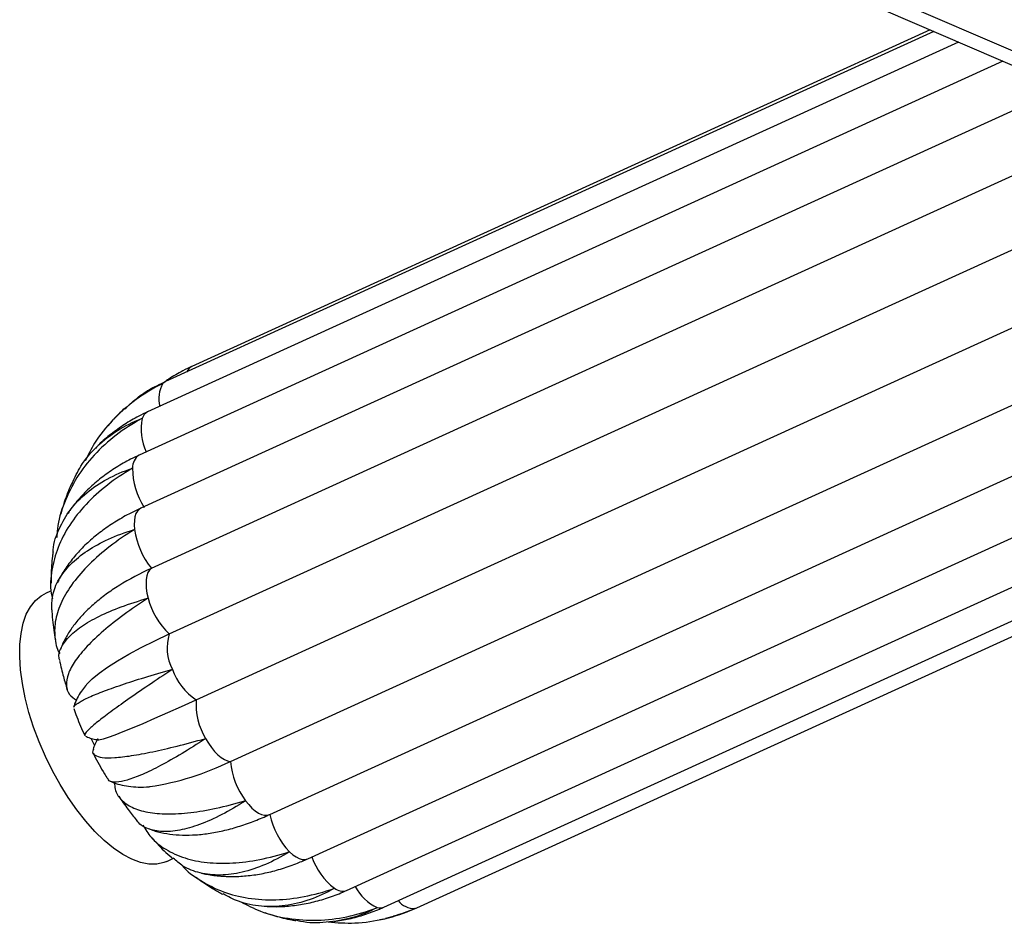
# Paper-space layout '_Dimétrica' of a CAD drawing. Header units: millimetres. Extents: x -334 to 334, y -315 to 1491.
# Tile 1 of 7: x -334 to -133, y -184 to 0. Entities that reach past the tile are written whole.
import ezdxf

# ---------------------------------------------------------------- set-up
doc = ezdxf.new("R2010")
doc.units = ezdxf.units.MM

psp = doc.layouts.new('_Dimétrica')

# ---------------------------------------------------------------- linework, layer by layer
at = {"color": 7, "linetype": 'Continuous', "lineweight": 25}
for p, q in [((-249.23, 42.13), (-101.78, -21.36)), ((-239.8, 41.04), (-92.35, -22.45)), ((-146.92, -1.92), (-303.75, -73.42)), ((-147.67, -1.6), (-298.38, -70.31)), ((-141.85, -4.1), (-307.41, -79.59)), ((-132.8, -8), (-309.13, -88.39)), ((-130.55, -17.98), (-308.77, -99.24)), ((-306.61, -111.52), (-128.39, -30.27)), ((-302.99, -124.92), (-124.77, -43.66)), ((-297.5, -138.36), (-119.28, -57.1)), ((-290.49, -150.93), (-112.27, -69.67)), ((-314.69, -81.51), (-315.53, -82.42)), ((-282.47, -161.77), (-104.25, -80.51)), ((-317.81, -86.78), (-318.07, -87.06)), ((-274.73, -170.82), (-96.51, -89.56)), ((-266.78, -177.26), (-88.56, -96.01)), ((-259.19, -180.68), (-80.97, -99.43)), ((-252.48, -180.84), (-74.26, -99.59)), ((-325.54, -113.94), (-325.85, -114.51)), ((-327.06, -116.14), (-328.38, -116.75)), ((-318.26, -147.59), (-318.91, -146.25)), ((-303.49, -171.34), (-302.25, -170.78)), ((-254.98, -181.85), (-252.48, -180.84)), ((-258.75, -182.95), (-257.23, -182.55))]:
    psp.add_line(p, q, dxfattribs=at)
at = {"color": 8, "linetype": 'Continuous', "lineweight": 25}
psp.add_line((-252.78, -180.95), (-252.48, -180.84), dxfattribs=at)
at = {"color": 8, "linetype": 'Continuous', "lineweight": 25, "flags": 128}
for points in [[(-303.75, -73.42), (-303.85, -73.47), (-304.28, -73.8)], [(-308.77, -99.24), (-309.09, -99.43), (-309.47, -99.83), (-309.78, -100.35), (-309.99, -101.01), (-310.11, -101.78), (-310.14, -102.64), (-310.07, -103.59)], [(-278.45, -169.38), (-277.78, -169.97), (-277.11, -170.44), (-276.47, -170.76), (-275.86, -170.94), (-275.29, -170.96), (-274.77, -170.84), (-274.73, -170.82)]]:
    psp.add_lwpolyline(points, dxfattribs=at)
at = {"color": 7, "linetype": 'Continuous', "lineweight": 25, "flags": 128}
for points in [[(-306.61, -111.52), (-307.01, -111.89), (-307.33, -112.4), (-307.56, -113.03), (-307.69, -113.78), (-307.73, -114.63), (-307.68, -115.56), (-307.53, -116.56), (-307.29, -117.6)], [(-303.49, -171.34), (-304.07, -171.57), (-305.55, -171.89), (-307.14, -171.88), (-308.84, -171.54), (-310.62, -170.88), (-312.47, -169.9), (-314.35, -168.63), (-316.26, -167.06), (-318.16, -165.23), (-320.03, -163.14), (-321.85, -160.83), (-323.61, -158.33), (-325.28, -155.66), (-326.83, -152.85), (-328.26, -149.94), (-329.55, -146.96), (-330.67, -143.94), (-331.62, -140.93), (-332.39, -137.95), (-332.97, -135.04), (-333.34, -132.24), (-333.51, -129.58), (-333.48, -127.09), (-333.24, -124.8), (-332.8, -122.73), (-332.16, -120.91), (-331.32, -119.36), (-330.31, -118.11), (-329.13, -117.15), (-328.38, -116.75)], [(-319.86, -135.26), (-319.79, -135.17), (-318.69, -134.08), (-317.28, -132.92), (-315.56, -131.69), (-313.55, -130.4), (-311.26, -129.07), (-308.73, -127.7), (-305.96, -126.31), (-302.99, -124.92)], [(-317.49, -146.53), (-317.12, -146.49), (-316.4, -146.31), (-315.37, -145.97), (-314.03, -145.48), (-312.4, -144.84), (-310.49, -144.07), (-308.33, -143.16), (-305.92, -142.12), (-303.3, -140.97), (-300.48, -139.71), (-297.5, -138.36)], [(-295.57, -146.26), (-294.99, -147.21), (-294.37, -148.09), (-293.73, -148.88), (-293.06, -149.56), (-292.39, -150.11), (-291.73, -150.53), (-291.09, -150.8), (-290.49, -150.93)], [(-287.42, -158.95), (-286.77, -159.76), (-286.11, -160.45), (-285.44, -161.03), (-284.78, -161.47), (-284.13, -161.77), (-283.53, -161.92), (-282.97, -161.92), (-282.47, -161.77)]]:
    psp.add_lwpolyline(points, dxfattribs=at)
at = {"color": 8, "linetype": 'Continuous', "lineweight": 25}
for centre, radius, start, end in [((-297.43, -72.18), 2.1, 116.8772, 159.1003), ((-299.02, -76.93), 6.11, 149.186, 194.535), ((-306.47, -81.48), 2.11, 116.561, 164.4594), ((-298.01, -83.12), 10.73, 168.1481, 205.5277), ((-307.46, -90.92), 3.02, 123.4206, 182.9373), ((-261.1, -166.12), 13.47, 198.6389, 232.6125), ((-267.63, -174.85), 2.56, 230.1632, 289.5257), ((-256.82, -172.38), 9.15, 206.4441, 246.1895), ((-259.96, -178.88), 1.96, 253.472, 293.2955), ((-252.95, -176.72), 4.23, 218.3972, 272.2379)]:
    psp.add_arc(centre, radius, start, end, dxfattribs=at)
at = {"color": 7, "linetype": 'Continuous', "lineweight": 25}
for centre, radius, start, end in [((-295.87, -91.11), 14.61, 179.8762, 213.1097), ((-293.98, -101.3), 16.25, 188.069, 218.958), ((-283.47, -162.97), 56.41, 114.2234, 121.8849), ((-292.44, -113.8), 15.33, 194.3467, 226.4977), ((-293.8, -127.74), 9.62, 162.9205, 207.287), ((-290.79, -128.11), 12.24, 199.2484, 236.785), ((-284.06, -139.26), 13.46, 176.1357, 211.2873), ((-315.14, -101.05), 55.63, 278.5007, 296.2999), ((-274.64, -149.45), 15.93, 185.3155, 216.6328), ((-266.86, -158.39), 15.97, 192.2035, 223.4674)]:
    psp.add_arc(centre, radius, start, end, dxfattribs=at)
for points, knots in [([(-298.38, -70.31), (-298.98, -70.6), (-300.6, -71.38), (-302.48, -72.44), (-303.68, -73.32), (-303.97, -73.53)], [0, 0, 0, 0, 0.311607, 0.834766, 1, 1, 1, 1]), ([(-304.28, -73.8), (-304.31, -73.81), (-306.23, -74.75), (-309.9, -76.96), (-314.55, -81.08), (-318.06, -85.33), (-319.53, -88.36), (-320.12, -89.57)], [0, 0, 0, 0, 0.005481, 0.274752, 0.551836, 0.821111, 1, 1, 1, 1]), ([(-312.08, -78.98), (-311.16, -78.13), (-308.88, -76.01), (-306.06, -74.55), (-304.31, -73.81), (-304.28, -73.8)], [0, 0, 0, 0, 0.3951946, 0.9882684, 1, 1, 1, 1]), ([(-303.75, -73.42), (-304.35, -73.71), (-305.97, -74.49), (-307.62, -75.4), (-308.59, -76.1), (-308.65, -76.15)], [0, 0, 0, 0, 0.358135, 0.959408, 1, 1, 1, 1]), ([(-307.41, -79.59), (-308.01, -79.87), (-309.64, -80.65), (-312.15, -82.12), (-314.86, -84.08), (-316.67, -85.57), (-317.5, -86.45), (-317.58, -86.53)], [0, 0, 0, 0, 0.159289, 0.43113, 0.702223, 0.972226, 1, 1, 1, 1]), ([(-312.13, -78.92), (-312.55, -79.29), (-313.31, -79.97), (-313.99, -80.73), (-314.29, -81.07)], [0, 0, 0, 0, 0.54753, 1, 1, 1, 1]), ([(-308.5, -80.91), (-308.54, -80.93), (-310.42, -81.94), (-313.97, -84.23), (-318.43, -88.29), (-322.03, -92.97), (-324.5, -98.06), (-325.82, -102.23), (-325.91, -104.64), (-325.93, -105.23)], [0, 0, 0, 0, 0.003772, 0.189093, 0.379791, 0.565115, 0.755835, 0.940785, 1, 1, 1, 1]), ([(-322.82, -94.19), (-322.26, -92.98), (-320.97, -90.18), (-317.82, -86.52), (-313.65, -83.23), (-310.34, -81.6), (-308.54, -80.93), (-308.5, -80.91)], [0, 0, 0, 0, 0.201394, 0.468366, 0.727776, 0.99472, 1, 1, 1, 1]), ([(-309.13, -88.39), (-309.71, -88.67), (-311.33, -89.44), (-313.85, -90.89), (-316.59, -92.79), (-319.1, -94.9), (-321.33, -97.21), (-322.87, -99.06), (-323.58, -100.18), (-323.73, -100.42)], [0, 0, 0, 0, 0.097582, 0.270531, 0.443079, 0.614636, 0.784944, 0.953812, 1, 1, 1, 1]), ([(-310.48, -91.07), (-310.52, -91.09), (-312.34, -92.15), (-315.79, -94.48), (-320.09, -98.38), (-323.49, -102.7), (-325.86, -107.23), (-327.07, -111.91), (-327.37, -115.47), (-326.91, -117.39), (-326.82, -117.78)], [0, 0, 0, 0, 0.003198, 0.160285, 0.321931, 0.479021, 0.640686, 0.79746, 0.958784, 1, 1, 1, 1]), ([(-326.67, -108.17), (-326.66, -108.03), (-326.64, -106.36), (-325.54, -103.4), (-323.32, -99.44), (-319.99, -96.02), (-315.75, -93.16), (-312.36, -91.7), (-310.52, -91.09), (-310.48, -91.07)], [0, 0, 0, 0, 0.01801, 0.215537, 0.407879, 0.605824, 0.798161, 0.996085, 1, 1, 1, 1]), ([(-322.88, -94.16), (-323, -94.4), (-323.62, -95.74), (-324.39, -97.85), (-324.92, -99.74), (-325.13, -100.48)], [0, 0, 0, 0, 0.120571, 0.655449, 1, 1, 1, 1]), ([(-308.77, -99.24), (-309.33, -99.5), (-310.94, -100.26), (-313.45, -101.65), (-316.22, -103.47), (-318.77, -105.46), (-321.06, -107.62), (-323.04, -109.93), (-324.5, -111.94), (-325.17, -113.23), (-325.39, -113.65)], [0, 0, 0, 0, 0.076968, 0.219908, 0.363397, 0.506958, 0.649988, 0.791733, 0.931375, 1, 1, 1, 1]), ([(-326.92, -119.99), (-326.94, -119.02), (-326.97, -116.9), (-325.65, -113.76), (-323.27, -110.65), (-319.85, -107.88), (-315.48, -105.47), (-312, -104.17), (-310.1, -103.6), (-310.07, -103.59)], [0, 0, 0, 0, 0.145906, 0.317707, 0.484998, 0.657162, 0.824449, 0.996595, 1, 1, 1, 1]), ([(-310.07, -103.59), (-310.1, -103.61), (-311.88, -104.71), (-315.24, -107.02), (-319.44, -110.67), (-322.77, -114.48), (-325.08, -118.27), (-326.37, -122.04), (-326.44, -125.55), (-326.04, -127.89), (-325.34, -128.9), (-325.3, -128.95)], [0, 0, 0, 0, 0.002846, 0.142682, 0.286576, 0.426414, 0.570324, 0.70988, 0.853487, 0.992995, 1, 1, 1, 1]), ([(-326.69, -108.16), (-326.73, -108.46), (-326.97, -110.03), (-327.12, -112.17), (-327.12, -114.01), (-327.12, -114.56)], [0, 0, 0, 0, 0.140899, 0.741288, 1, 1, 1, 1]), ([(-313.22, -115.05), (-313.35, -115.13), (-314.42, -115.76), (-316.21, -117.05), (-318.59, -118.94), (-320.7, -120.97), (-322.47, -123.06), (-323.84, -125.14), (-324.72, -126.79), (-325.07, -127.8), (-325.17, -128.1)], [0, 0, 0, 0, 0.022495, 0.181794, 0.343598, 0.507696, 0.672066, 0.812402, 0.944712, 1, 1, 1, 1]), ([(-325.27, -130.42), (-325.35, -130.23), (-325.7, -129.38), (-325.18, -127.73), (-323.7, -125.56), (-321.04, -123.37), (-317.42, -121.28), (-312.86, -119.33), (-309.27, -118.16), (-307.33, -117.61), (-307.29, -117.6)], [0, 0, 0, 0, 0.04744, 0.203196, 0.363473, 0.519543, 0.680159, 0.836225, 0.996823, 1, 1, 1, 1]), ([(-307.29, -117.6), (-307.33, -117.62), (-309.06, -118.74), (-312.35, -121), (-316.52, -124.3), (-319.89, -127.5), (-322.32, -130.45), (-323.77, -133.13), (-324.14, -135.42), (-323.6, -137.25), (-322.46, -138.06), (-321.93, -138.43)], [0, 0, 0, 0, 0.002563, 0.128456, 0.258002, 0.383897, 0.513458, 0.6391, 0.768388, 0.893986, 1, 1, 1, 1]), ([(-326.96, -119.99), (-326.94, -120.32), (-326.85, -122.05), (-326.61, -124.08), (-326.29, -125.77), (-326.23, -126.07)], [0, 0, 0, 0, 0.161711, 0.852427, 1, 1, 1, 1]), ([(-325.37, -130.45), (-325.13, -131.51), (-324.68, -133.45), (-324.07, -135.37), (-323.8, -136.25)], [0, 0, 0, 0, 0.545686, 1, 1, 1, 1]), ([(-322.45, -139.88), (-322.46, -139.86), (-322.56, -139.67), (-321.7, -139.03), (-319.83, -138), (-316.79, -136.73), (-312.87, -135.32), (-308.06, -133.78), (-304.37, -132.71), (-302.39, -132.16), (-302.35, -132.15)], [0, 0, 0, 0, 0.022174, 0.182062, 0.34659, 0.506799, 0.671675, 0.831881, 0.996739, 1, 1, 1, 1]), ([(-302.35, -132.15), (-302.38, -132.17), (-304.07, -133.29), (-307.32, -135.46), (-311.53, -138.35), (-315.06, -140.88), (-317.75, -142.92), (-319.5, -144.45), (-320.32, -145.37), (-320.17, -145.55), (-320.12, -145.61)], [0, 0, 0, 0, 0.0030662, 0.1537026, 0.30871, 0.4593485, 0.6143737, 0.7647093, 0.9194081, 1, 1, 1, 1]), ([(-319.85, -135.27), (-320.14, -135.6), (-320.76, -136.32), (-321.55, -137.59), (-322.17, -138.79), (-322.4, -139.6), (-322.48, -139.87)], [0, 0, 0, 0, 0.271493, 0.579756, 0.857597, 1, 1, 1, 1]), ([(-322.48, -140.11), (-322.28, -140.68), (-321.62, -142.56), (-320.8, -144.39), (-320.24, -145.67)], [0, 0, 0, 0, 0.302588, 1, 1, 1, 1]), ([(-320.08, -145.78), (-319.96, -145.85), (-319.47, -146.1), (-318.61, -146.34), (-317.8, -146.51), (-317.41, -146.53), (-317.34, -146.53)], [0, 0, 0, 0, 0.140023, 0.541249, 0.918823, 1, 1, 1, 1]), ([(-318.45, -148.45), (-318.51, -148.56), (-318.8, -149.12), (-318.27, -149.72), (-316.81, -150.2), (-314.29, -150.22), (-310.8, -149.82), (-306.5, -149.02), (-301.43, -147.85), (-297.63, -146.83), (-295.61, -146.27), (-295.57, -146.26)], [0, 0, 0, 0, 0.035714, 0.174548, 0.309521, 0.44841, 0.583654, 0.722838, 0.858079, 0.997247, 1, 1, 1, 1]), ([(-317.54, -146.3), (-317.57, -146.34), (-317.81, -146.67), (-318.18, -147.38), (-318.41, -148.1), (-318.51, -148.43)], [0, 0, 0, 0, 0.069966, 0.579224, 1, 1, 1, 1]), ([(-295.57, -146.26), (-295.6, -146.28), (-297.26, -147.38), (-300.49, -149.42), (-304.82, -151.87), (-308.6, -153.7), (-311.66, -154.85), (-313.92, -155.25), (-315.21, -155.12), (-315.41, -154.61), (-315.47, -154.45)], [0, 0, 0, 0, 0.003102, 0.155505, 0.31233, 0.464735, 0.621577, 0.773676, 0.930189, 1, 1, 1, 1]), ([(-318.5, -149.28), (-318.44, -149.4), (-317.75, -150.83), (-316.77, -152.58), (-315.79, -154.15), (-315.56, -154.51)], [0, 0, 0, 0, 0.0688024, 0.7890469, 1, 1, 1, 1]), ([(-314.99, -154.99), (-314.9, -155.03), (-314.27, -155.35), (-313.02, -155.7), (-311.23, -156.06), (-309.24, -156.18), (-307.77, -156.18), (-306.93, -156.07), (-306.85, -156.06)], [0, 0, 0, 0, 0.035085, 0.236396, 0.454032, 0.696659, 0.972991, 1, 1, 1, 1]), ([(-314.16, -155.3), (-314.14, -155.74), (-314.08, -157.09), (-312.9, -158.81), (-310.68, -160.42), (-307.51, -161.39), (-303.48, -161.75), (-298.76, -161.47), (-293.4, -160.57), (-289.5, -159.57), (-287.46, -158.97), (-287.42, -158.95)], [0, 0, 0, 0, 0.063013, 0.197917, 0.329068, 0.464026, 0.595441, 0.730684, 0.862096, 0.997325, 1, 1, 1, 1]), ([(-313.31, -158.02), (-312.68, -158.95), (-311.55, -160.62), (-310.28, -162.17), (-309.71, -162.86)], [0, 0, 0, 0, 0.5527788, 1, 1, 1, 1]), ([(-287.42, -158.95), (-287.45, -158.98), (-289.09, -160.04), (-292.33, -161.93), (-296.83, -163.93), (-300.95, -165.1), (-304.5, -165.41), (-307.35, -164.77), (-309.08, -163.88), (-309.59, -162.97), (-309.67, -162.83)], [0, 0, 0, 0, 0.0032348, 0.1621504, 0.3256772, 0.4845952, 0.6481408, 0.8067392, 0.9699404, 1, 1, 1, 1]), ([(-306.95, -164.75), (-306.59, -164.89), (-305.48, -165.3), (-303.48, -165.7), (-300.94, -165.99), (-298.23, -165.99), (-295.38, -165.74), (-292.4, -165.21), (-289.34, -164.41), (-286.29, -163.38), (-284, -162.46), (-282.76, -161.9), (-282.5, -161.78)], [0, 0, 0, 0, 0.050051, 0.154866, 0.263945, 0.377476, 0.49486, 0.614832, 0.73595, 0.856881, 0.970614, 1, 1, 1, 1]), ([(-308.36, -163.94), (-307.85, -164.8), (-306.69, -166.75), (-303.77, -169.01), (-299.93, -170.76), (-295.31, -171.7), (-290.16, -171.8), (-284.52, -171.08), (-280.54, -170.05), (-278.49, -169.39), (-278.45, -169.38)], [0, 0, 0, 0, 0.113571, 0.258514, 0.407664, 0.552898, 0.702363, 0.847595, 0.997044, 1, 1, 1, 1]), ([(-306.65, -166.41), (-306.26, -166.84), (-304.95, -168.3), (-303.47, -169.75), (-302.33, -170.71), (-302.25, -170.78)], [0, 0, 0, 0, 0.277732, 0.9492, 1, 1, 1, 1]), ([(-278.45, -169.38), (-278.48, -169.4), (-280.11, -170.4), (-283.39, -172.12), (-288.12, -173.71), (-292.64, -174.3), (-296.7, -173.84), (-299.97, -172.66), (-301.54, -171.26), (-302.17, -170.68)], [0, 0, 0, 0, 0.0035329, 0.1770956, 0.3556946, 0.5292598, 0.7078793, 0.8810955, 1, 1, 1, 1]), ([(-296.38, -173.72), (-296.03, -173.81), (-294.76, -174.13), (-292.46, -174.38), (-289.52, -174.47), (-286.49, -174.25), (-283.4, -173.75), (-280.27, -172.95), (-277.37, -171.97), (-275.53, -171.16), (-274.73, -170.82)], [0, 0, 0, 0, 0.052408, 0.187307, 0.324166, 0.46305, 0.603804, 0.746105, 0.889538, 1, 1, 1, 1]), ([(-300.41, -172.11), (-300.4, -172.12), (-299.38, -173.43), (-296.57, -175.36), (-292.08, -177.7), (-286.87, -179), (-281.3, -179.33), (-275.4, -178.66), (-271.37, -177.56), (-269.31, -176.83), (-269.27, -176.81)], [0, 0, 0, 0, 0.0016817, 0.1649203, 0.3328963, 0.4964631, 0.6647943, 0.8283574, 0.9966706, 1, 1, 1, 1]), ([(-297.55, -174.53), (-297.1, -174.87), (-295.62, -175.96), (-293.77, -177.14), (-292.33, -177.89), (-292.03, -178.05)], [0, 0, 0, 0, 0.256595, 0.844055, 1, 1, 1, 1]), ([(-269.27, -176.81), (-269.31, -176.83), (-270.94, -177.77), (-274.28, -179.32), (-279.28, -180.55), (-284.21, -180.64), (-288.52, -179.83), (-290.97, -178.53), (-291.99, -177.98)], [0, 0, 0, 0, 0.004222, 0.211663, 0.425122, 0.632566, 0.84605, 1, 1, 1, 1]), ([(-283.64, -180.5), (-282.76, -180.54), (-280.83, -180.64), (-277.81, -180.42), (-274.63, -179.91), (-271.45, -179.09), (-268.83, -178.17), (-267.29, -177.49), (-266.78, -177.26)], [0, 0, 0, 0, 0.155961, 0.341781, 0.528621, 0.716576, 0.905648, 1, 1, 1, 1]), ([(-288.4, -179.58), (-287.07, -180.28), (-284.04, -181.86), (-278.72, -183.13), (-272.78, -183.53), (-266.66, -182.79), (-262.6, -181.58), (-260.56, -180.78), (-260.52, -180.76)], [0, 0, 0, 0, 0.161646, 0.367202, 0.578745, 0.784296, 0.995816, 1, 1, 1, 1]), ([(-260.52, -180.76), (-260.55, -180.78), (-262.2, -181.64), (-265.63, -183.04), (-270.89, -183.89), (-274.8, -183.97), (-276.81, -183.43), (-277.11, -183.35)], [0, 0, 0, 0, 0.006314, 0.316501, 0.635689, 0.94588, 1, 1, 1, 1]), ([(-269.38, -183.61), (-268.34, -183.45), (-266.2, -183.12), (-263.08, -182.24), (-260.74, -181.37), (-259.48, -180.81), (-259.19, -180.68)], [0, 0, 0, 0, 0.2984046, 0.6124267, 0.9117855, 1, 1, 1, 1]), ([(-283.5, -181.77), (-282.82, -182), (-281, -182.61), (-278.86, -183.14), (-277.39, -183.36), (-277.12, -183.41)], [0, 0, 0, 0, 0.3287714, 0.8757841, 1, 1, 1, 1]), ([(-270.58, -183.71), (-268.76, -183.84), (-264.89, -184.13), (-258.9, -183.18), (-254.83, -181.85), (-252.82, -180.96), (-252.78, -180.95)], [0, 0, 0, 0, 0.301268, 0.642213, 0.99306, 1, 1, 1, 1]), ([(-252.78, -180.95), (-252.82, -180.96), (-254.24, -181.63), (-255.76, -182.08), (-257.24, -182.52)], [0, 0, 0, 0, 0.023427, 1, 1, 1, 1]), ([(-260, -183.23), (-259.84, -183.21), (-259.55, -183.17), (-259.27, -183.09), (-259.14, -183.05)], [0, 0, 0, 0, 0.550899, 1, 1, 1, 1])]:
    psp.add_open_spline(points, degree=3, knots=knots, dxfattribs=at)

doc.saveas('drawing.dxf')
